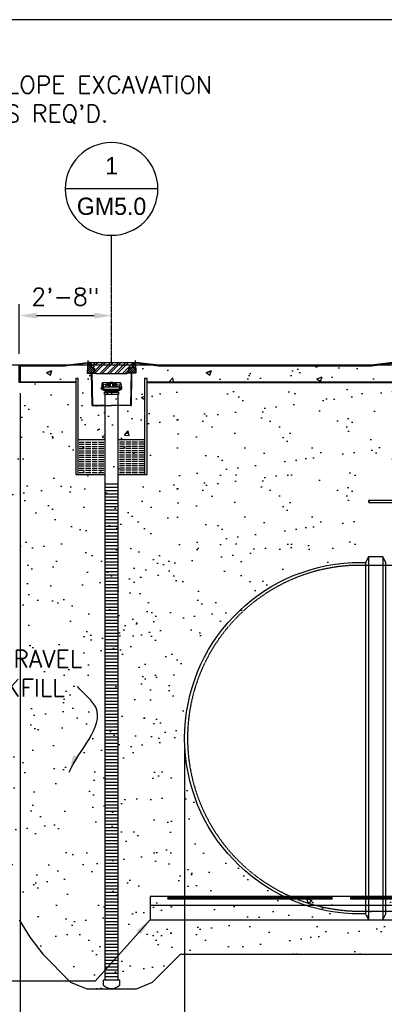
# Model space of a CAD drawing. Extents: x -285 to 5863, y 308 to 3178.
# Tile 229 of 256: x 1368 to 1495, y 762 to 1104. Entities that reach past the tile are written whole.
import ezdxf
from ezdxf.enums import TextEntityAlignment as Align

# ---------------------------------------------------------------- set-up
doc = ezdxf.new("R2010")
doc.units = 0
doc.header["$MEASUREMENT"] = 0
doc.header["$PDSIZE"] = 1
doc.linetypes.add('CENTER1', pattern=[0.6625, 0.5, -0.075, 0.0125, -0.075])
doc.linetypes.add('HIDDEN3', pattern=[0.1875, 0.125, -0.0625])
doc.layers.get('0').update_dxf_attribs({"color": 255, "linetype": 'CONTINUOUS'})
doc.layers.get('DEFPOINTS').update_dxf_attribs({"linetype": 'CONTINUOUS'})
for name, color, linetype in [('ADAPTOR-RING', 3, 'CONTINUOUS'), ('BENTONITE', 3, 'CONTINUOUS'), ('BENTONITE-HATCH', 2, 'CONTINUOUS'), ('CENTERLINE', 3, 'CENTER1'), ('CONCRETE-HATCH', 2, 'CONTINUOUS'), ('CONDUIT', 2, 'CONTINUOUS'), ('DIM', 3, 'CONTINUOUS'), ('MONITOR-WELL-COVER', 2, 'CONTINUOUS'), ('MONITOR-WELL-COVER-HATCH', 252, 'CONTINUOUS'), ('MONITOR-WELL-MANHOLE', 2, 'CONTINUOUS'), ('MONITOR-WELL-MANHOLE-HATCH', 7, 'CONTINUOUS'), ('PEAGRAVEL-HATCH', 3, 'CONTINUOUS'), ('PVC-4', 4, 'CONTINUOUS'), ('PVC-4-HATCH', 7, 'CONTINUOUS'), ('TAG', 3, 'CONTINUOUS'), ('TANK-ANCHOR', 4, 'CONTINUOUS'), ('TANK-HOLE', 5, 'CONTINUOUS'), ('TANK-SLAB', 6, 'CONTINUOUS'), ('TANK-UST', 5, 'CONTINUOUS'), ('TANK-UST-RIB', 7, 'CONTINUOUS'), ('TEXT', 3, 'CONTINUOUS'), ('WELL-CAP', 3, 'CONTINUOUS')]:
    doc.layers.add(name, color=color, linetype=linetype)
doc.layers.add('FREEZE-LINES', color=8, linetype='CONTINUOUS', plot=False)
doc.layers.add('FREEZE-OUTLINE-TITLES', color=60, linetype='CONTINUOUS', plot=False)
doc.styles.add('SIMPFRAC', font='simpfrac')
doc.styles.add('SIMPLEX', font='simplex')
doc.dimstyles.new('DIM64', dxfattribs={"dimscale": 64, "dimtxt": 0.09375, "dimasz": 0.09375, "dimexe": 0.0625, "dimexo": 0.0625, "dimgap": 0.046875, "dimtad": 1, "dimdec": 4, "dimzin": 3, "dimdsep": 46, "dimlunit": 4, "dimtxsty": 'SIMPLEX', "dimcen": 0, "dimclrd": 256, "dimclre": 256, "dimclrt": 256, "dimadec": 0, "dimazin": 0, "dimtfac": 1, "dimtdec": 4, "dimtmove": 0, "dimatfit": 3, "dimfxl": 1, "dimfrac": 2, "dimtolj": 1, "dimtzin": 0, "dimarcsym": 0})

# ---------------------------------------------------------------- blocks, each defined once
blk = doc.blocks.new('*D7')
at = {"layer": 'DEFPOINTS', "color": 0, "transparency": 16777216}
for p in [(1425.62, 854.52), (1970.37, 854.52), (1970.37, 719.02)]:
    blk.add_point(p, dxfattribs=at)
at = {"layer": 'DIM', "lineweight": -2, "transparency": 16777216}
for p, q in [((1425.62, 850.52), (1425.62, 715.02)), ((1970.37, 850.52), (1970.37, 715.02)), ((1431.62, 719.02), (1964.37, 719.02))]:
    blk.add_line(p, q, dxfattribs=at)
at = {"layer": 'DIM', "transparency": 16777216}
for points in [[(1431.62, 720.02), (1431.62, 718.02), (1425.62, 719.02)], [(1964.37, 720.02), (1964.37, 718.02), (1970.37, 719.02)]]:
    blk.add_solid(points, dxfattribs=at)
at = {"layer": 'DIM', "transparency": 16777216, "insert": (1698, 726.59), "char_height": 6, "attachment_point": 5, "style": 'SIMPLEX'}
blk.add_mtext('\\A1;45\'-4 3/4" (F.V. TANK LENGTH)', dxfattribs=at)
blk = doc.blocks.new('*D13')
at = {"layer": 'DEFPOINTS', "color": 0, "transparency": 16777216}
for p in [(1368.55, 978.3), (2031.77, 978.01), (1368.55, 700.52)]:
    blk.add_point(p, dxfattribs=at)
at = {"layer": 'DIM', "lineweight": -2, "transparency": 16777216}
for p, q in [((1368.55, 974.3), (1368.55, 696.52)), ((2031.77, 974.01), (2031.77, 696.52)), ((2025.77, 700.52), (1374.55, 700.52))]:
    blk.add_line(p, q, dxfattribs=at)
at = {"layer": 'DIM', "transparency": 16777216}
for points in [[(1374.55, 701.52), (1374.55, 699.52), (1368.55, 700.52)], [(2025.77, 701.52), (2025.77, 699.52), (2031.77, 700.52)]]:
    blk.add_solid(points, dxfattribs=at)
at = {"layer": 'DIM', "transparency": 16777216, "insert": (1700.16, 708.09), "char_height": 6, "attachment_point": 5, "style": 'SIMPLEX'}
blk.add_mtext('\\A1;55\'-3 1/4" (F.V. TANK SLAB)', dxfattribs=at)
blk = doc.blocks.new('*D14')
at = {"layer": 'DEFPOINTS', "color": 0, "transparency": 16777216}
for p in [(1368.55, 978.01), (1368.55, 719.02), (1425.62, 719.02)]:
    blk.add_point(p, dxfattribs=at)
at = {"layer": 'DIM', "lineweight": -2, "transparency": 16777216}
for p, q in [((1368.55, 974.01), (1368.55, 715.02)), ((1419.62, 719.02), (1374.55, 719.02))]:
    blk.add_line(p, q, dxfattribs=at)
at = {"layer": 'DIM', "transparency": 16777216}
for points in [[(1374.55, 720.02), (1374.55, 718.02), (1368.55, 719.02)], [(1419.62, 720.02), (1419.62, 718.02), (1425.62, 719.02)]]:
    blk.add_solid(points, dxfattribs=at)
at = {"layer": 'DIM', "transparency": 16777216, "insert": (1397.08, 726.59), "char_height": 6, "attachment_point": 5, "style": 'SIMPLEX'}
blk.add_mtext('\\A1;4\'-9 1/16"', dxfattribs=at)
blk = doc.blocks.new('*D16')
at = {"layer": 'DEFPOINTS', "color": 0, "transparency": 16777216}
for p in [(1400.27, 1001.26), (1400.27, 1001.26), (1368.27, 984.01)]:
    blk.add_point(p, dxfattribs=at)
at = {"layer": 'DIM', "lineweight": -2, "transparency": 16777216}
for p, q in [((1368.27, 988.01), (1368.27, 1005.26)), ((1374.27, 1001.26), (1394.27, 1001.26))]:
    blk.add_line(p, q, dxfattribs=at)
at = {"layer": 'DIM', "transparency": 16777216}
for points in [[(1374.27, 1002.26), (1374.27, 1000.26), (1368.27, 1001.26)], [(1394.27, 1002.26), (1394.27, 1000.26), (1400.27, 1001.26)]]:
    blk.add_solid(points, dxfattribs=at)
at = {"layer": 'DIM', "transparency": 16777216, "insert": (1384.27, 1007.83), "char_height": 6, "attachment_point": 5, "style": 'SIMPLEX'}
blk.add_mtext('\\A1;2\'-8"', dxfattribs=at)
blk = doc.blocks.new('KEY-DETAIL')
blk.add_line((-0.1911, 0), (0.1911, 0))
blk.add_circle((0, 0), 0.1911)
at = {"style": 'SIMPFRAC'}
for tag, p in [('DETAIL', (0, 0.1314)), ('SHEET', (0, -0.0358))]:
    blk.add_attdef(tag, text='', height=0.0781, dxfattribs=at).set_placement(p, align=Align.TOP_CENTER)

msp = doc.modelspace()

# ---------------------------------------------------------------- hatches: boundary and pattern name
at = {"layer": 'BENTONITE-HATCH', "linetype": 'Continuous'}
h = msp.add_hatch(dxfattribs=at)
h.set_pattern_fill('ACAD_ISO02W100,_I', color=256, scale=0.15, style=2)
h.set_pattern_definition([(0, (1400.266, 952.0772), (0, 0.75), [1.8, -0.45])])
h.paths.add_polyline_path([(1398.01597, 958.07721), (1388.67517, 958.07721), (1388.67517, 946.07721), (1398.01597, 946.07721)])
h = msp.add_hatch(dxfattribs=at)
h.set_pattern_fill('ACAD_ISO02W100,_I', color=256, scale=0.15, style=2)
h.set_pattern_definition([(180, (1400.266, 952.0772), (0, 0.75), [1.8, -0.45])])
h.paths.add_polyline_path([(1402.51597, 958.07721), (1411.85676, 958.07721), (1411.85676, 946.07721), (1402.51597, 946.07721)])
at = {"layer": 'CONCRETE-HATCH'}
h = msp.add_hatch(dxfattribs=at)
h.set_pattern_fill('AR-CONC', color=256, scale=2.67, style=0)
h.set_pattern_definition([(50, (1368.547, 958.077), (19.151, -1.6755), [2.0025, -22.0275]), (355, (1368.547, 958.077), (-3.705, 20.084), [1.602, -17.622]), (100.45, (1370.143, 957.938), (15.446, 18.408), [1.702, -18.7205]), (46.184, (1368.547, 963.417), (28.495, -4.42), [3.004, -33.041]), (96.64, (1370.922, 963.05), (24.955, 26.01), [2.553, -28.081]), (351.18, (1368.547, 963.417), (24.955, 26.01), [2.403, -26.433]), (21, (1371.217, 962.082), (15.9374, -10.75), [2.0025, -22.0275]), (326, (1371.217, 962.082), (6.497, 19.362), [1.602, -17.622]), (71.45, (1372.545, 961.186), (22.434, 8.612), [1.702, -18.7205]), (37.5, (1368.547, 958.077), (0.3247, 8.8883), [0, -17.4084, 0, -17.889, 0, -17.6887]), (7.5, (1368.547, 958.077), (7.024, 10.5308), [0, -10.1994, 0, -17.0079, 0, -6.7417]), (327.5, (1362.593, 958.077), (14.2531, -0.6022), [0, -6.675, 0, -20.826, 0, -27.6345]), (317.5, (1359.923, 958.077), (15.571, 2.6728), [0, -8.6775, 0, -13.8306, 0, -19.6245])])
h.paths.add_polyline_path([(1392.00113, 984.72941), (1384.03359, 983.73346), (1368.54722, 983.73346), (1368.54722, 978.29596), (1387.83142, 978.29596), (1387.83142, 979.40527), (1388.67517, 979.40527), (1388.67517, 958.07721), (1398.01597, 958.07721), (1398.01597, 970.07721), (1393.67222, 970.07721), (1393.51599, 970.07421), (1393.30172, 981.23519), (1391.818, 981.23519)])
h = msp.add_hatch(dxfattribs=at)
h.set_pattern_fill('AR-CONC', color=256, scale=2.67, style=0)
h.set_pattern_definition([(50, (1423.872, 958.077), (19.1508, -1.6755), [2.0025, -22.0275]), (355, (1423.872, 958.077), (-3.7047, 20.0835), [1.602, -17.622]), (100.451, (1425.468, 957.938), (15.446, 18.408), [1.702, -18.7205]), (46.184, (1423.872, 963.417), (28.495, -4.4194), [3.004, -33.041]), (96.636, (1426.246, 963.05), (24.9555, 26.009), [2.553, -28.081]), (351.184, (1423.872, 963.417), (24.955, 26.009), [2.403, -26.433]), (21, (1426.542, 962.082), (15.9374, -10.75), [2.0025, -22.0275]), (326, (1426.542, 962.082), (6.4965, 19.3615), [1.602, -17.622]), (71.451, (1427.87, 961.186), (22.434, 8.6116), [1.702, -18.7205]), (37.5, (1423.872, 958.077), (0.32467, 8.88827), [0, -17.4084, 0, -17.889, 0, -17.68875]), (7.5, (1423.872, 958.077), (7.024, 10.5308), [0, -10.1994, 0, -17.0079, 0, -6.74175]), (327.5, (1417.918, 958.077), (14.25306, -0.6022), [0, -6.675, 0, -20.826, 0, -27.6345]), (317.5, (1415.248, 958.077), (15.571, 2.6728), [0, -8.6775, 0, -13.8306, 0, -19.6245])])
h.paths.add_polyline_path([(1503.71394, 981.73519), (1502.23993, 981.73519), (1502.42305, 985.22941), (1490.45551, 983.73346), (1437.85419, 983.73346), (1408.5308, 984.72941), (1408.71393, 981.23519), (1407.29766, 981.23519), (1407.02381, 970.48406), (1407.01594, 970.07421), (1402.51597, 970.07721), (1402.51597, 958.07721), (1411.73767, 958.07721), (1411.73767, 979.40527), (1412.58142, 979.40527), (1412.58142, 978.29596), (1503.37326, 978.29596)])
at = {"layer": 'CONCRETE-HATCH', "linetype": 'Continuous'}
h = msp.add_hatch(dxfattribs=at)
h.set_pattern_fill('AR-CONC', color=256, scale=2.67, style=0)
h.set_pattern_definition([(130, (1869.837, 658.424), (-19.15085, -1.6755), [2.0025, -22.0275]), (185, (1869.837, 658.424), (3.7047, 20.0835), [1.602, -17.622]), (79.5486, (1868.241, 658.284), (-15.4462, 18.408), [1.7019, -18.7205]), (133.816, (1869.837, 663.764), (-28.4953, -4.4194), [3.0038, -33.0412]), (83.3644, (1867.462, 663.396), (-24.9555, 26.009), [2.5528, -28.0807]), (188.816, (1869.837, 663.764), (-24.9555, 26.009), [2.403, -26.433]), (159, (1867.167, 662.429), (-15.9374, -10.7499), [2.0025, -22.0275]), (214, (1867.167, 662.429), (-6.4965, 19.3615), [1.602, -17.622]), (108.5486, (1865.839, 661.533), (-22.43394, 8.6116), [1.7019, -18.7205]), (142.5, (1869.837, 658.424), (-0.32467, 8.88827), [0, -17.4084, 0, -17.889, 0, -17.68875]), (172.5, (1869.837, 658.424), (-7.02396, 10.5308), [0, -10.1994, 0, -17.0079, 0, -6.74175]), (212.5, (1875.791, 658.424), (-14.25306, -0.60222), [0, -6.675, 0, -20.826, 0, -27.6345]), (222.5, (1878.461, 658.424), (-15.57107, 2.6728), [0, -8.6775, 0, -13.8306, 0, -19.6245])])
h.paths.add_polyline_path([(1433.99681, 791.52328), (1697.99681, 791.52328), (1697.99681, 799.52328), (1433.99681, 799.52328)])
at = {"layer": 'MONITOR-WELL-COVER-HATCH'}
h = msp.add_hatch(dxfattribs=at)
h.set_pattern_fill('ANSI32', color=256, scale=5, style=0)
h.set_pattern_definition([(45, (-574.1122, 0), (-1.3258252, 1.3258252), []), (45, (-573.2283, 0), (-1.3258252, 1.3258252), [])])
edge = h.paths.add_edge_path()
edge.add_line((1395.06176, 981.08755), (1405.47018, 981.08755))
edge.add_arc((1405.47018, 981.6781), 0.59055, 270, 357.0001562)
edge.add_line((1406.05992, 981.64719), (1406.11909, 982.77639))
edge.add_arc((1406.35499, 982.76403), 0.23622, 465, 537.0001562, ccw=False)
edge.add_line((1406.29385, 982.9922), (1407.24647, 983.24746))
edge.add_arc((1407.14457, 983.62774), 0.3937, 285, 353.6889707)
edge.add_line((1407.53589, 983.58446), (1407.59065, 984.07967))
edge.add_line((1407.59065, 984.07967), (1407.27569, 984.07967))
edge.add_line((1407.27569, 984.07967), (1407.27569, 984.55211))
edge.add_line((1407.27569, 984.55211), (1407.68908, 984.55211))
edge.add_line((1407.68908, 984.55211), (1407.68908, 984.92613))
edge.add_line((1407.68908, 984.92613), (1407.63794, 985.01471))
edge.add_line((1407.63794, 985.01471), (1392.894, 985.01471))
edge.add_line((1392.894, 985.01471), (1392.84285, 984.92613))
edge.add_line((1392.84285, 984.92613), (1392.84285, 984.55211))
edge.add_line((1392.84285, 984.55211), (1393.25624, 984.55211))
edge.add_line((1393.25624, 984.55211), (1393.25624, 984.07967))
edge.add_line((1393.25624, 984.07967), (1392.94128, 984.07967))
edge.add_line((1392.94128, 984.07967), (1392.99605, 983.58446))
edge.add_arc((1393.38736, 983.62774), 0.3937, 186.3110293, 255)
edge.add_line((1393.28546, 983.24746), (1394.23808, 982.9922))
edge.add_arc((1394.17694, 982.76403), 0.23622, 362.9998438, 435, ccw=False)
edge.add_line((1394.41284, 982.77639), (1394.47201, 981.64719))
edge.add_arc((1395.06176, 981.6781), 0.59055, 182.9998438, 270)
at = {"layer": 'MONITOR-WELL-MANHOLE-HATCH'}
h = msp.add_hatch(dxfattribs=at)
h.set_pattern_fill('LINE', color=256, scale=4, angle=45, style=0)
h.set_pattern_definition([(45, (1429.94816, 1025.5573), (-0.3535534, 0.3535534), [])])
h.paths.add_polyline_path([(1394.28339, 982.69157, 0.324919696), (1393.99213, 983.05126), (1393.126, 983.28333, -0.315298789), (1392.95182, 983.49092), (1392.88222, 984.28637), (1392.80348, 984.42275), (1392.80348, 984.6407), (1392.74901, 984.94965, 0.363970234), (1392.67146, 985.01471), (1392.01608, 985.01471), (1391.818, 981.23519), (1393.23427, 981.23519), (1393.27592, 981.47141), (1393.51214, 981.47141), (1393.5538, 981.23519), (1394.35972, 981.23519)])
h = msp.add_hatch(dxfattribs=at)
h.set_pattern_fill('LINE', color=256, scale=4, angle=135, style=0)
h.set_pattern_definition([(135, (-574.1122, 0), (-0.35355339, -0.35355339), [])])
h.paths.add_polyline_path([(1408.51585, 985.01471), (1407.86047, 985.01471, 0.363970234), (1407.78293, 984.94965), (1407.72845, 984.6407), (1407.72845, 984.42275), (1407.64971, 984.28637), (1407.58012, 983.49092, -0.315298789), (1407.40593, 983.28333), (1406.53981, 983.05126, 0.324919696), (1406.24854, 982.69157), (1406.17222, 981.23519), (1406.97813, 981.23519), (1407.01979, 981.47141), (1407.21652, 981.47141), (1407.25601, 981.47141), (1407.29766, 981.23519), (1408.71393, 981.23519)])
at = {"layer": 'PEAGRAVEL-HATCH'}
h = msp.add_hatch(dxfattribs=at)
h.set_pattern_fill('AR-SAND', color=256, scale=7.5, style=0)
h.set_pattern_definition([(37.5, (1276.946, 791.531), (-0.47245, 14.4512), [0, -11.4, 0, -12.75, 0, -12.1875]), (7.5, (1276.946, 791.531), (13.2733, 21.1661), [0, -6.15, 0, -10.275, 0, -3.9375]), (327.5, (1267.721, 791.531), (23.35606, 0.04244), [0, -3.75, 0, -13.5, 0, -17.625]), (317.5, (1267.721, 791.531), (22.546, 6.5826), [0, -1.875, 0, -8.85, 0, -10.125])])
h.paths.add_polyline_path([(1389.62181, 978.01471), (1251.88834, 982.01454), (1304.68966, 924.30832), (1308.11082, 916.16158), (1313.11299, 903.54728), (1314.4348, 899.34252), (1319.48956, 887.80718), (1324.15403, 878.31868), (1325.47584, 875.6907), (1325.93699, 874.77387), (1326.79766, 873.06272), (1326.2793, 874.37671), (1327.31602, 871.74874), (1327.57519, 870.96034), (1330.27538, 863.70323), (1331.21977, 860.79094), (1331.88079, 859.40725), (1333.76957, 853.58268), (1334.34064, 853.03071), (1336.57069, 847.6096), (1337.83161, 845.18684), (1343.23829, 834.31725), (1345.71775, 829.92632), (1350.20171, 822.35836), (1352.36123, 816.74091), (1353.38959, 814.80567), (1354.65673, 812.58279), (1358.85001, 805.2267), (1366.84207, 791.33949), (1384.65873, 769.39189)])
h.paths.add_polyline_path([(1357.81292, 867.55102), (1416.81292, 867.55102), (1416.81292, 886.55102), (1357.81292, 886.55102)])
h = msp.add_hatch(dxfattribs=at)
h.set_pattern_fill('AR-SAND', color=256, scale=7.5, style=0)
h.set_pattern_definition([(37.5, (1357.813, 767.535), (-0.47245, 14.4512), [0, -11.4, 0, -12.75, 0, -12.1875]), (7.5, (1357.813, 767.535), (13.2733, 21.1661), [0, -6.15, 0, -10.275, 0, -3.9375]), (327.5, (1348.588, 767.535), (23.35606, 0.04244), [0, -3.75, 0, -13.5, 0, -17.625]), (317.5, (1348.588, 767.535), (22.546, 6.5826), [0, -1.875, 0, -8.85, 0, -10.125])])
edge = h.paths.add_edge_path()
edge.add_line((1419.37181, 946.07721), (1409.18727, 946.07721))
edge.add_line((1409.18727, 946.07721), (1409.18727, 978.01471))
edge.add_line((1409.18727, 978.01471), (1389.62181, 978.01471))
edge.add_line((1389.62181, 978.01471), (1386.04651, 769.87097))
edge.add_line((1386.04651, 769.87097), (1391.64471, 767.53519))
edge.add_line((1391.64471, 767.53519), (1397.74551, 767.53519))
edge.add_line((1397.74551, 767.53519), (1408.89917, 767.53519))
edge.add_line((1408.89917, 767.53519), (1414.49736, 769.87097))
edge.add_line((1414.49736, 769.87097), (1415.07725, 770.45086))
edge.add_arc((1415.48536, 771.04194), 0.71828, 34.6227811, 235.377182, ccw=False)
edge.add_line((1416.07644, 771.45005), (1419.3258, 774.6994))
edge.add_line((1419.3258, 774.6994), (1424.15423, 779.52783))
edge.add_line((1424.15423, 779.52783), (1419.37181, 946.07721))
h.paths.add_polyline_path([(1357.81292, 867.55102), (1416.81292, 867.55102), (1416.81292, 886.55102), (1357.81292, 886.55102)])
h = msp.add_hatch(dxfattribs=at)
h.set_pattern_fill('AR-SAND', color=256, scale=7.5, style=0)
h.set_pattern_definition([(37.5, (1423.872, 945.771), (-0.4725, 14.4512), [0, -11.4, 0, -12.75, 0, -12.1875]), (7.5, (1423.872, 945.77), (13.2733, 21.166), [0, -6.15, 0, -10.275, 0, -3.9375]), (327.5, (1414.647, 945.771), (23.356, 0.0424), [0, -3.75, 0, -13.5, 0, -17.625]), (317.5, (1414.647, 945.77), (22.546, 6.5826), [0, -1.875, 0, -8.85, 0, -10.125])])
edge = h.paths.add_edge_path()
edge.add_line((1508.62858, 969.98346), (1502.73832, 969.98346))
edge.add_line((1502.73832, 969.98346), (1502.54984, 969.98346))
edge.add_line((1502.54984, 969.98346), (1503.3454, 978.01471))
edge.add_line((1503.3454, 978.01471), (1412.58142, 978.01471))
edge.add_line((1412.58142, 978.01471), (1412.58142, 946.07721))
edge.add_line((1412.58142, 946.07721), (1402.51597, 946.07721))
edge.add_line((1402.51597, 946.07721), (1423.87181, 945.77096))
edge.add_line((1423.87181, 945.77096), (1503.17183, 945.77096))
edge.add_line((1503.17183, 945.77096), (1503.17183, 957.71641))
edge.add_arc((1504.87183, 957.71641), 1.7, 105.5631391, 180, ccw=False)
edge.add_arc((1562.54254, 832.27575), 139.74129, 112.6955788, 114.5798006, ccw=False)
edge.add_line((1508.62548, 961.19658), (1508.62858, 969.98346))
h = msp.add_hatch(dxfattribs=at)
h.set_pattern_fill('AR-SAND', color=256, scale=7.5, style=0)
h.set_pattern_definition([(37.5, (1423.872, 921.773), (-0.4725, 14.4512), [0, -11.4, 0, -12.75, 0, -12.1875]), (7.5, (1423.872, 921.773), (13.2733, 21.166), [0, -6.15, 0, -10.275, 0, -3.9375]), (327.5, (1414.647, 921.773), (23.356, 0.0424), [0, -3.75, 0, -13.5, 0, -17.625]), (317.5, (1414.647, 921.773), (22.546, 6.5826), [0, -1.875, 0, -8.85, 0, -10.125])])
h.paths.add_polyline_path([(1486.78523, 945.77096), (1412.58142, 946.07721), (1423.87181, 921.77328), (1486.78523, 921.77328)])
h = msp.add_hatch(dxfattribs=at)
h.set_pattern_fill('AR-SAND', color=256, scale=7.5, style=0)
h.set_pattern_definition([(37.5, (1402.516, 854.523), (-0.4725, 14.4512), [0, -11.4, 0, -12.75, 0, -12.1875]), (7.5, (1402.516, 854.523), (13.2733, 21.166), [0, -6.15, 0, -10.275, 0, -3.9375]), (327.5, (1393.291, 854.523), (23.356, 0.0424), [0, -3.75, 0, -13.5, 0, -17.625]), (317.5, (1393.29, 854.523), (22.546, 6.5826), [0, -1.875, 0, -8.85, 0, -10.125])])
edge = h.paths.add_edge_path()
edge.add_line((1464.16256, 911.28348), (1467.94508, 912.64232))
edge.add_line((1467.94508, 912.64232), (1469.33516, 913.0724))
edge.add_line((1469.33516, 913.0724), (1473.73704, 914.20073))
edge.add_line((1473.73704, 914.20073), (1474.01597, 915.52328))
edge.add_line((1474.01597, 915.52328), (1481.81597, 915.52328))
edge.add_line((1481.81597, 915.52328), (1481.81597, 919.80969))
edge.add_line((1481.81597, 919.80969), (1481.68251, 919.80969))
edge.add_arc((1481.68251, 920.05969), 0.25, 180, 270, ccw=False)
edge.add_line((1481.43251, 920.05969), (1481.43251, 920.45804))
edge.add_line((1481.43251, 920.45804), (1480.69598, 921.77328))
edge.add_line((1480.69598, 921.77328), (1402.51597, 921.77328))
edge.add_line((1402.51597, 921.77328), (1402.51597, 854.52328))
edge.add_line((1402.51597, 854.52328), (1425.62181, 854.52328))
edge.add_arc((1491.59293, 851.19311), 66.05511, 114.5359966, 177.1102092, ccw=False)
h = msp.add_hatch(dxfattribs=at)
h.set_pattern_fill('AR-SAND', color=256, scale=7.5, style=0)
h.set_pattern_definition([(37.5, (1421.622, 767.535), (-0.4725, 14.4512), [0, -11.4, 0, -12.75, 0, -12.1875]), (7.5, (1421.622, 767.535), (13.2733, 21.166), [0, -6.15, 0, -10.275, 0, -3.9375]), (327.5, (1412.397, 767.535), (23.356, 0.0424), [0, -3.75, 0, -13.5, 0, -17.625]), (317.5, (1412.397, 767.535), (22.546, 6.5826), [0, -1.875, 0, -8.85, 0, -10.125])])
edge = h.paths.add_edge_path()
edge.add_arc((1486.68848, 854.52328), 61.06667, 180, 227.5987192, ccw=False)
edge.add_line((1425.62181, 854.52328), (1423.87181, 854.52328))
edge.add_line((1423.87181, 854.52328), (1408.89917, 767.53519))
edge.add_line((1408.89917, 767.53519), (1424.15423, 779.52783))
edge.add_line((1424.15423, 779.52783), (1419.3258, 774.6994))
edge.add_arc((1417.74879, 777.38371), 3.11327, 300.4339243, 389.0366119)
edge.add_line((1420.47075, 778.89479), (1427.8377, 780.16087))
edge.add_line((1427.8377, 780.16087), (1435.85321, 779.52783))
edge.add_line((1435.85321, 779.52783), (1445.51007, 779.52783))
edge.add_line((1445.51007, 779.52783), (1445.51007, 791.52328))
edge.add_line((1445.51007, 791.52328), (1433.99681, 791.52328))
edge.add_line((1433.99681, 791.52328), (1433.99681, 799.52328))
edge.add_line((1433.99681, 799.52328), (1445.51007, 799.52328))
edge.add_line((1445.51007, 799.52328), (1445.51007, 809.42919))
h = msp.add_hatch(dxfattribs=at)
h.set_pattern_fill('AR-SAND', color=256, scale=7.5, style=0)
h.set_pattern_definition([(37.5, (1425.622, 779.528), (-0.47245, 14.4512), [0, -11.4, 0, -12.75, 0, -12.1875]), (7.5, (1425.622, 779.528), (13.2733, 21.1661), [0, -6.15, 0, -10.275, 0, -3.9375]), (327.5, (1416.397, 779.528), (23.35606, 0.04244), [0, -3.75, 0, -13.5, 0, -17.625]), (317.5, (1416.397, 779.528), (22.546, 6.5826), [0, -1.875, 0, -8.85, 0, -10.125])])
h.paths.add_polyline_path([(1557.87181, 791.52328), (1555.37181, 791.52328), (1491.87181, 791.52328), (1491.87181, 779.52784), (1557.87181, 779.52787)])
h.paths.add_polyline_path([(1574.37186, 791.52328), (1571.87181, 791.52328), (1557.87181, 791.52328), (1557.87181, 779.52787), (1574.37186, 779.52787)])
h.paths.add_polyline_path([(1594.37177, 791.52328), (1591.87181, 791.52328), (1574.37186, 791.52328), (1574.37186, 779.52787), (1594.37177, 779.52788)])
h.paths.add_polyline_path([(1643.87181, 791.52328), (1641.37181, 791.52328), (1594.37177, 791.52328), (1594.37177, 779.52788), (1643.87181, 779.5279)])
edge = h.paths.add_edge_path()
edge.add_line((1445.51007, 809.42919), (1445.51007, 799.52328))
edge.add_line((1445.51007, 799.52328), (1460.15289, 799.52328))
edge.add_arc((1486.68848, 854.52328), 61.06667, 227.5987192, 244.2443006, ccw=False)
h.paths.add_polyline_path([(1445.51007, 791.52328), (1445.51007, 779.52783), (1491.87181, 779.52784), (1491.87181, 791.52328)])
at = {"layer": 'TANK-SLAB'}
msp.add_hatch(color=256, dxfattribs=at).paths.add_polyline_path([(1392.00113, 984.72941), (1392.01608, 985.01471), (1384.01608, 984.01471), (1368.26597, 984.01471), (1368.26597, 978.01471), (1387.83142, 978.01471), (1387.83142, 978.29596), (1368.54722, 978.29596), (1368.54722, 983.73346), (1384.03359, 983.73346)])

# ---------------------------------------------------------------- linework, layer by layer
at = {"layer": 'ADAPTOR-RING', "color": 7}
for p, q in [((1402.69225, 974.66356), (1397.83968, 974.66356)), ((1398.01513, 974.83703), (1402.5168, 974.83703)), ((1398.14016, 975.40642), (1402.39177, 975.40642)), ((1398.14016, 975.05356), (1402.39177, 975.05356))]:
    msp.add_line(p, q, dxfattribs=at)
at = {"layer": 'ADAPTOR-RING', "linetype": 'Continuous'}
msp.add_line((1397.83968, 974.66356), (1402.69225, 974.66356), dxfattribs=at)
at = {"layer": 'ADAPTOR-RING'}
msp.add_lwpolyline([(1397.96893, 975.65005), (1402.56353, 975.65005), (1402.51623, 975.62262), (1402.56353, 975.65005), (1402.51636, 975.62269, 0.26744243), (1402.39177, 975.40642), (1402.39177, 975.05356, 0.267926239), (1402.51675, 974.83706), (1402.62976, 974.77181, -0.267926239), (1402.69225, 974.66356), (1402.69225, 973.84563), (1397.83968, 973.84563), (1397.83968, 974.66356, -0.267926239), (1397.90217, 974.77181), (1398.01518, 974.83706, 0.267926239), (1398.14016, 975.05356), (1398.14016, 975.40642, 0.26744243), (1398.01557, 975.62269), (1397.9684, 975.65005), (1398.0157, 975.62262), (1397.9684, 975.65005)], format="xyb", dxfattribs=at)
at = {"layer": 'ADAPTOR-RING', "linetype": 'Continuous'}
msp.add_lwpolyline([(1400.37489, 974.25469), (1400.32043, 974.34902), (1400.2115, 974.34902), (1400.15704, 974.25469), (1400.2115, 974.16036), (1400.32043, 974.16036)], close=True, dxfattribs=at)
at = {"layer": 'BENTONITE', "linetype": 'Continuous'}
for p, q in [((1398.01597, 958.07721), (1388.67517, 958.07721)), ((1411.73767, 958.07721), (1402.51597, 958.07721))]:
    msp.add_line(p, q, dxfattribs=at)
for points in [[(1388.67517, 946.07721), (1388.67517, 979.40527), (1387.83142, 979.40527), (1387.83142, 946.07721), (1398.01597, 946.07721)], [(1402.51597, 946.07721), (1412.58142, 946.07721), (1412.58142, 979.40527), (1411.73767, 979.40527), (1411.73767, 946.07721)]]:
    msp.add_lwpolyline(points, dxfattribs=at)
at = {"layer": 'CENTERLINE', "linetype": 'CENTER1', "ltscale": 0.5}
msp.add_lwpolyline([(1400.26597, 985.01471), (1400.26597, 1029.15474)], dxfattribs=at)
at = {"layer": 'CONDUIT'}
for p, q in [((1489.53546, 937.1471), (1500.92619, 937.1471)), ((1489.53546, 936.3971), (1500.92619, 936.3971))]:
    msp.add_line(p, q, dxfattribs=at)
at = {"layer": 'CONDUIT', "extrusion": (0, 0, -1)}
msp.add_ellipse((1489.53546, 936.9596), major_axis=(0, 0.1875), ratio=0.479200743, start_param=3.141592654, end_param=6.283185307, dxfattribs=at)
at = {"layer": 'CONDUIT'}
msp.add_ellipse((1489.53546, 936.5846), major_axis=(0, -0.1875), ratio=0.479200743, dxfattribs=at)
at = {"layer": 'DEFPOINTS'}
for points in [[(1392.05254, 985.71037), (1391.818, 981.23519), (1393.30172, 981.23519), (1393.51599, 970.07421), (1393.67222, 970.07721), (1400.26597, 970.07721)], [(1392.05254, 985.71037), (1391.818, 981.23519), (1393.30172, 981.23519), (1393.51599, 970.07421), (1393.67222, 970.07721), (1400.26597, 970.07721)], [(1408.47939, 985.71037), (1408.71393, 981.23519), (1407.23021, 981.23519), (1407.01594, 970.07421), (1406.85972, 970.07721), (1400.26597, 970.07721)], [(1408.47939, 985.71037), (1408.71393, 981.23519), (1407.23021, 981.23519), (1407.01594, 970.07421), (1406.85972, 970.07721), (1400.26597, 970.07721)]]:
    msp.add_lwpolyline(points, dxfattribs=at)
at = {"layer": 'FREEZE-LINES', "linetype": 'Continuous'}
for p, q in [((1465.54655, 984.01471), (1176, 984.01471)), ((1931.90631, 984.01471), (1465.74807, 984.01471))]:
    msp.add_line(p, q, dxfattribs=at)
at = {"layer": 'FREEZE-OUTLINE-TITLES', "linetype": 'Continuous'}
msp.add_lwpolyline([(2220, 1104.01471), (1176, 1104.01471), (1176, 564.00736), (2220, 564.00736)], close=True, dxfattribs=at)
at = {"layer": 'MONITOR-WELL-COVER', "linetype": 'Continuous'}
msp.add_lwpolyline([(1405.47018, 981.08755), (1395.06176, 981.08755, -0.398960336), (1394.47201, 981.64719), (1394.41284, 982.77639, 0.32492045), (1394.23808, 982.9922), (1393.28546, 983.24746, -0.309020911), (1392.99605, 983.58446), (1392.94128, 984.07967), (1393.25624, 984.07967), (1393.25624, 984.55211), (1392.84285, 984.55211), (1392.84285, 984.92613), (1392.894, 985.01471), (1407.63794, 985.01471), (1407.68908, 984.92613), (1407.68908, 984.55211), (1407.27569, 984.55211), (1407.27569, 984.07967), (1407.59065, 984.07967), (1407.53589, 983.58446, -0.309020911), (1407.24647, 983.24746), (1406.29385, 982.9922, 0.32492045), (1406.11909, 982.77639), (1406.05992, 981.64719, -0.398960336)], format="xyb", close=True, dxfattribs=at)
at = {"layer": 'MONITOR-WELL-MANHOLE', "color": 7}
for p, q in [((1392.67146, 985.01471), (1407.86047, 985.01471)), ((1394.35972, 981.23519), (1394.67114, 981.23519)), ((1406.17222, 981.23519), (1405.86079, 981.23519))]:
    msp.add_line(p, q, dxfattribs=at)
at = {"layer": 'MONITOR-WELL-MANHOLE', "color": 7, "linetype": 'Continuous'}
for p, q in [((1398.01597, 970.07721), (1393.67222, 970.07721)), ((1406.85972, 970.07721), (1402.51597, 970.07721))]:
    msp.add_line(p, q, dxfattribs=at)
at = {"layer": 'MONITOR-WELL-MANHOLE', "linetype": 'Continuous'}
for points in [[(1393.51214, 981.47141), (1393.5538, 981.23519), (1394.35972, 981.23519), (1394.28339, 982.69157, 0.324919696), (1393.99213, 983.05126), (1393.126, 983.28333, -0.315298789), (1392.95182, 983.49092), (1392.88222, 984.28637), (1392.80348, 984.42275), (1392.80348, 984.6407), (1392.74901, 984.94965, 0.363970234), (1392.67146, 985.01471), (1392.01608, 985.01471), (1391.818, 981.23519), (1393.23427, 981.23519), (1393.27592, 981.47141)], [(1407.01979, 981.47141), (1406.97813, 981.23519), (1406.17222, 981.23519), (1406.24854, 982.69157, -0.324919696), (1406.53981, 983.05126), (1407.40593, 983.28333, 0.315298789), (1407.58012, 983.49092), (1407.64971, 984.28637), (1407.72845, 984.42275), (1407.72845, 984.6407), (1407.78293, 984.94965, -0.363970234), (1407.86047, 985.01471), (1408.51585, 985.01471), (1408.71393, 981.23519), (1407.29766, 981.23519), (1407.25601, 981.47141)]]:
    msp.add_lwpolyline(points, format="xyb", close=True, dxfattribs=at)
for points in [[(1393.45347, 981.47141), (1393.67222, 970.07721), (1393.51599, 970.07421), (1393.29724, 981.46841)], [(1407.07847, 981.47141), (1406.85972, 970.07721), (1407.01594, 970.07421), (1407.23469, 981.46841)]]:
    msp.add_lwpolyline(points, close=True, dxfattribs=at)
at = {"layer": 'PVC-4'}
for p, q in [((1398.01597, 770.68593), (1398.01597, 973.84563)), ((1402.51597, 770.68593), (1402.51597, 973.84563))]:
    msp.add_line(p, q, dxfattribs=at)
msp.add_lwpolyline([(1403.07847, 768.71718, -0.420204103), (1397.45347, 768.71718), (1397.45347, 770.68593), (1403.07847, 770.68593)], format="xyb", close=True, dxfattribs=at)
at = {"layer": 'PVC-4-HATCH', "linetype": 'Continuous'}
for points in [[(1398.01597, 942.81093), (1402.51597, 942.81093)], [(1398.01597, 941.68593), (1402.51597, 941.68593)], [(1398.01597, 940.56093), (1402.51597, 940.56093)], [(1398.01597, 939.43593), (1402.51597, 939.43593)], [(1398.01597, 938.31093), (1402.51597, 938.31093)], [(1398.01597, 937.18593), (1402.51597, 937.18593)], [(1398.01597, 936.06093), (1402.51597, 936.06093)], [(1398.01597, 934.93593), (1402.51597, 934.93593)], [(1398.01597, 933.81093), (1402.51597, 933.81093)], [(1398.01597, 932.68593), (1402.51597, 932.68593)], [(1398.01597, 931.56093), (1402.51597, 931.56093)], [(1398.01597, 930.43593), (1402.51597, 930.43593)], [(1398.01597, 929.31093), (1402.51597, 929.31093)], [(1398.01597, 928.18593), (1402.51597, 928.18593)], [(1398.01597, 927.06093), (1402.51597, 927.06093)], [(1398.01597, 925.93593), (1402.51597, 925.93593)], [(1398.01597, 924.81093), (1402.51597, 924.81093)], [(1398.01597, 923.68593), (1402.51597, 923.68593)], [(1398.01597, 922.56093), (1402.51597, 922.56093)], [(1398.01597, 921.43593), (1402.51597, 921.43593)], [(1398.01597, 920.31093), (1402.51597, 920.31093)], [(1398.01597, 919.18593), (1402.51597, 919.18593)], [(1398.01597, 918.06093), (1402.51597, 918.06093)], [(1398.01597, 916.93593), (1402.51597, 916.93593)], [(1398.01597, 915.81093), (1402.51597, 915.81093)], [(1398.01597, 914.68593), (1402.51597, 914.68593)], [(1398.01597, 913.56093), (1402.51597, 913.56093)], [(1398.01597, 912.43593), (1402.51597, 912.43593)], [(1398.01597, 911.31093), (1402.51597, 911.31093)], [(1398.01597, 910.18593), (1402.51597, 910.18593)], [(1398.01597, 909.06093), (1402.51597, 909.06093)], [(1398.01597, 907.93593), (1402.51597, 907.93593)], [(1398.01597, 906.81093), (1402.51597, 906.81093)], [(1398.01597, 905.68593), (1402.51597, 905.68593)], [(1398.01597, 904.56093), (1402.51597, 904.56093)], [(1398.01597, 903.43593), (1402.51597, 903.43593)], [(1398.01597, 902.31093), (1402.51597, 902.31093)], [(1398.01597, 901.18593), (1402.51597, 901.18593)], [(1398.01597, 900.06093), (1402.51597, 900.06093)], [(1398.01597, 898.93593), (1402.51597, 898.93593)], [(1398.01597, 897.81093), (1402.51597, 897.81093)], [(1398.01597, 896.68593), (1402.51597, 896.68593)], [(1398.01597, 895.56093), (1402.51597, 895.56093)], [(1398.01597, 894.43593), (1402.51597, 894.43593)], [(1398.01597, 893.31093), (1402.51597, 893.31093)], [(1398.01597, 892.18593), (1402.51597, 892.18593)], [(1398.01597, 891.06093), (1402.51597, 891.06093)], [(1398.01597, 889.93593), (1402.51597, 889.93593)], [(1398.01597, 888.81093), (1402.51597, 888.81093)], [(1398.01597, 887.68593), (1402.51597, 887.68593)], [(1398.01597, 886.56093), (1402.51597, 886.56093)], [(1398.01597, 885.43593), (1402.51597, 885.43593)], [(1398.01597, 884.31093), (1402.51597, 884.31093)], [(1398.01597, 883.18593), (1402.51597, 883.18593)], [(1398.01597, 882.06093), (1402.51597, 882.06093)], [(1398.01597, 880.93593), (1402.51597, 880.93593)], [(1398.01597, 879.81093), (1402.51597, 879.81093)], [(1398.01597, 878.68593), (1402.51597, 878.68593)], [(1398.01597, 877.56093), (1402.51597, 877.56093)], [(1398.01597, 876.43593), (1402.51597, 876.43593)], [(1398.01597, 875.31093), (1402.51597, 875.31093)], [(1398.01597, 874.18593), (1402.51597, 874.18593)], [(1398.01597, 873.06093), (1402.51597, 873.06093)], [(1398.01597, 871.93593), (1402.51597, 871.93593)], [(1398.01597, 870.81093), (1402.51597, 870.81093)], [(1398.01597, 869.68593), (1402.51597, 869.68593)], [(1398.01597, 868.56093), (1402.51597, 868.56093)], [(1398.01597, 867.43593), (1402.51597, 867.43593)], [(1398.01597, 866.31093), (1402.51597, 866.31093)], [(1398.01597, 865.18593), (1402.51597, 865.18593)], [(1398.01597, 864.06093), (1402.51597, 864.06093)], [(1398.01597, 862.93593), (1402.51597, 862.93593)], [(1398.01597, 861.81093), (1402.51597, 861.81093)], [(1398.01597, 860.68593), (1402.51597, 860.68593)], [(1398.01597, 859.56093), (1402.51597, 859.56093)], [(1398.01597, 858.43593), (1402.51597, 858.43593)], [(1398.01597, 857.31093), (1402.51597, 857.31093)], [(1398.01597, 856.18593), (1402.51597, 856.18593)], [(1398.01597, 855.06093), (1402.51597, 855.06093)], [(1398.01597, 853.93593), (1402.51597, 853.93593)], [(1398.01597, 852.81093), (1402.51597, 852.81093)], [(1398.01597, 851.68593), (1402.51597, 851.68593)], [(1398.01597, 850.56093), (1402.51597, 850.56093)], [(1398.01597, 849.43593), (1402.51597, 849.43593)], [(1398.01597, 848.31093), (1402.51597, 848.31093)], [(1398.01597, 847.18593), (1402.51597, 847.18593)], [(1398.01597, 846.06093), (1402.51597, 846.06093)], [(1398.01597, 844.93593), (1402.51597, 844.93593)], [(1398.01597, 843.81093), (1402.51597, 843.81093)], [(1398.01597, 842.68593), (1402.51597, 842.68593)], [(1398.01597, 841.56093), (1402.51597, 841.56093)], [(1398.01597, 840.43593), (1402.51597, 840.43593)], [(1398.01597, 839.31093), (1402.51597, 839.31093)], [(1398.01597, 838.18593), (1402.51597, 838.18593)], [(1398.01597, 837.06093), (1402.51597, 837.06093)], [(1398.01597, 835.93593), (1402.51597, 835.93593)], [(1398.01597, 834.81093), (1402.51597, 834.81093)], [(1398.01597, 833.68593), (1402.51597, 833.68593)], [(1398.01597, 832.56093), (1402.51597, 832.56093)], [(1398.01597, 831.43593), (1402.51597, 831.43593)], [(1398.01597, 830.31093), (1402.51597, 830.31093)], [(1398.01597, 829.18593), (1402.51597, 829.18593)], [(1398.01597, 828.06093), (1402.51597, 828.06093)], [(1398.01597, 826.93593), (1402.51597, 826.93593)], [(1398.01597, 825.81093), (1402.51597, 825.81093)], [(1398.01597, 824.68593), (1402.51597, 824.68593)], [(1398.01597, 823.56093), (1402.51597, 823.56093)], [(1398.01597, 822.43593), (1402.51597, 822.43593)], [(1398.01597, 821.31093), (1402.51597, 821.31093)], [(1398.01597, 820.18593), (1402.51597, 820.18593)], [(1398.01597, 819.06093), (1402.51597, 819.06093)], [(1398.01597, 817.93593), (1402.51597, 817.93593)], [(1398.01597, 816.81093), (1402.51597, 816.81093)], [(1398.01597, 815.68593), (1402.51597, 815.68593)], [(1398.01597, 814.56093), (1402.51597, 814.56093)], [(1398.01597, 813.43593), (1402.51597, 813.43593)], [(1398.01597, 812.31093), (1402.51597, 812.31093)], [(1398.01597, 811.18593), (1402.51597, 811.18593)], [(1398.01597, 810.06093), (1402.51597, 810.06093)], [(1398.01597, 808.93593), (1402.51597, 808.93593)], [(1398.01597, 807.81093), (1402.51597, 807.81093)], [(1398.01597, 806.68593), (1402.51597, 806.68593)], [(1398.01597, 805.56093), (1402.51597, 805.56093)], [(1398.01597, 804.43593), (1402.51597, 804.43593)], [(1398.01597, 803.31093), (1402.51597, 803.31093)], [(1398.01597, 802.18593), (1402.51597, 802.18593)], [(1398.01597, 801.06093), (1402.51597, 801.06093)], [(1398.01597, 799.93593), (1402.51597, 799.93593)], [(1398.01597, 798.81093), (1402.51597, 798.81093)], [(1398.01597, 797.68593), (1402.51597, 797.68593)], [(1398.01597, 796.56093), (1402.51597, 796.56093)], [(1398.01597, 795.43593), (1402.51597, 795.43593)], [(1398.01597, 794.31093), (1402.51597, 794.31093)], [(1398.01597, 793.18593), (1402.51597, 793.18593)], [(1398.01597, 792.06093), (1402.51597, 792.06093)], [(1398.01597, 790.93593), (1402.51597, 790.93593)], [(1398.01597, 789.81093), (1402.51597, 789.81093)], [(1398.01597, 788.68593), (1402.51597, 788.68593)], [(1398.01597, 787.56093), (1402.51597, 787.56093)], [(1398.01597, 786.43593), (1402.51597, 786.43593)], [(1398.01597, 785.31093), (1402.51597, 785.31093)], [(1398.01597, 784.18593), (1402.51597, 784.18593)], [(1398.01597, 783.06093), (1402.51597, 783.06093)], [(1398.01597, 781.93593), (1402.51597, 781.93593)], [(1398.01597, 780.81093), (1402.51597, 780.81093)], [(1398.01597, 779.68593), (1402.51597, 779.68593)], [(1398.01597, 778.56093), (1402.51597, 778.56093)], [(1398.01597, 777.43593), (1402.51597, 777.43593)], [(1398.01597, 776.31093), (1402.51597, 776.31093)], [(1398.01597, 775.18593), (1402.51597, 775.18593)], [(1398.01597, 774.06093), (1402.51597, 774.06093)], [(1398.01597, 772.93593), (1402.51597, 772.93593)], [(1398.01597, 771.81093), (1402.51597, 771.81093)]]:
    msp.add_lwpolyline(points, dxfattribs=at)
at = {"layer": 'TANK-ANCHOR', "color": 1}
msp.add_line((1413.62181, 796.52328), (1608.97766, 796.52328), dxfattribs=at)
at = {"layer": 'TANK-ANCHOR'}
msp.add_lwpolyline([(1413.62181, 791.52328), (1608.97766, 791.52328), (1608.97766, 799.52328), (1413.62181, 799.52328)], close=True, dxfattribs=at)
at = {"layer": 'TANK-ANCHOR', "color": 3, "const_width": 1}
for points in [[(1476.97766, 799.02328), (1419.62181, 799.02328)], [(1518.97766, 799.02328), (1482.97766, 799.02328)]]:
    msp.add_lwpolyline(points, dxfattribs=at)
at = {"layer": 'TANK-HOLE', "linetype": 'Continuous'}
msp.add_lwpolyline([(1368.27194, 791.52311), (1371.91225, 785.39622), (1376.38966, 779.52783), (1386.04651, 769.87097), (1391.64471, 767.53519), (1408.89917, 767.53519), (1414.49736, 769.87097), (1424.15423, 779.52783), (1723.34167, 779.52791)], dxfattribs=at)
at = {"layer": 'TANK-SLAB'}
for points in [[(1387.83142, 978.01471), (1368.26597, 978.01471), (1368.26597, 984.01471), (1384.01608, 984.01471), (1392.01608, 985.01471)], [(1392.00113, 984.72941), (1384.03359, 983.73346), (1368.54722, 983.73346), (1368.54722, 978.29596), (1387.83142, 978.29596)], [(1465.74807, 984.01471), (1416.51585, 984.01471), (1408.51585, 985.01471)], [(1465.74807, 983.73346), (1416.49834, 983.73346), (1408.5308, 984.72941)], [(1502.438, 985.51471), (1490.438, 984.01471), (1465.74807, 984.01471)], [(1502.438, 985.23346), (1490.438, 983.73346), (1465.74807, 983.73346)], [(1412.58142, 978.29596), (1465.74807, 978.29596)], [(1412.58142, 978.01471), (1465.74807, 978.01471)], [(1465.74807, 978.29596), (1503.37326, 978.29596)], [(1465.74807, 978.01471), (1503.3454, 978.01471)]]:
    msp.add_lwpolyline(points, dxfattribs=at)
at = {"layer": 'TANK-SLAB', "const_width": 0.29}
for points in [[(1408.53504, 984.86501), (1416.51585, 983.86741), (1490.438, 983.86741), (1502.42012, 985.36517)], [(1412.58142, 978.15738), (1503.34556, 978.15738)]]:
    msp.add_lwpolyline(points, dxfattribs=at)
at = {"layer": 'TANK-UST'}
msp.add_lwpolyline([(1488.37181, 793.52328), (1483.8358, 793.52328, -0.9543276), (1483.8358, 915.52328), (1488.37181, 915.52328)], format="xyb", dxfattribs=at)
at = {"layer": 'TANK-UST', "color": 2, "linetype": 'HIDDEN3'}
msp.add_lwpolyline([(1907.64136, 914.52328), (1682.64136, 914.52328), (1583.62201, 914.52328), (1488.37181, 914.52328), (1483.85926, 914.52328, 0.9539575), (1483.85926, 794.52328), (1488.37181, 794.52328), (1512.37181, 794.52328), (1513.87181, 795.52328), (1535.87181, 795.52328), (1537.37181, 794.52328)], format="xyb", dxfattribs=at)
at = {"layer": 'TANK-UST-RIB', "color": 7}
for p, q in [((1489.37181, 917.52328), (1489.37181, 791.52328)), ((1494.37181, 917.52328), (1494.37181, 791.52328))]:
    msp.add_line(p, q, dxfattribs=at)
at = {"layer": 'TANK-UST-RIB', "color": 5}
msp.add_lwpolyline([(1489.37181, 791.52328), (1494.37181, 791.52328), (1495.37181, 793.52328), (1495.37181, 915.52328), (1494.37181, 917.52328), (1489.37181, 917.52328), (1488.37181, 915.52328), (1488.37181, 793.52328)], close=True, dxfattribs=at)
at = {"layer": 'WELL-CAP', "linetype": 'Continuous'}
for p, q in [((1397.48118, 976.52505), (1397.4153, 977.27917)), ((1397.55873, 975.65005), (1397.55873, 976.52505)), ((1399.39077, 976.52581), (1399.23804, 977.11998)), ((1401.1417, 976.52581), (1401.29443, 977.11998)), ((1402.97373, 975.65005), (1402.97373, 976.52505)), ((1403.05129, 976.52505), (1403.11717, 977.27917))]:
    msp.add_line(p, q, dxfattribs=at)
for points in [[(1399.74515, 977.50465), (1399.56688, 977.87894), (1397.16765, 977.97742), (1396.95931, 977.61899)], [(1403.57316, 977.61899), (1403.36481, 977.97742), (1400.96558, 977.87894), (1400.78731, 977.50465)]]:
    msp.add_lwpolyline(points, dxfattribs=at)
for points in [[(1400.70373, 976.91055), (1400.70373, 977.91055), (1400.70373, 978.0563, 0.414213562), (1400.67248, 978.08755), (1399.85998, 978.08755, 0.414213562), (1399.82873, 978.0563), (1399.82873, 977.91055), (1399.82873, 976.90005)], [(1397.02292, 977.72842, 0.258991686), (1396.89452, 977.52245), (1396.84351, 976.51558)], [(1397.0834, 975.65005), (1397.26626, 975.46793, 0.446400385), (1398.00953, 975.50985, 0.361073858), (1398.00807, 975.58969, 0.043299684), (1397.9462, 975.65005)], [(1399.59381, 977.19676), (1398.89139, 977.04517, -0.199707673), (1398.65566, 977.08847, 0.134523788), (1398.15208, 977.24893), (1397.13946, 977.29049)], [(1398.07264, 976.52505, 0.342299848), (1398.31477, 976.71281), (1398.43861, 977.19461)], [(1399.5914, 977.19594, 1.457952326), (1399.3734, 977.54088)], [(1399.87201, 976.52505, -0.404026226), (1399.84077, 976.55521), (1399.82873, 976.90005), (1399.82873, 976.91055, 0.414213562), (1399.57873, 977.16055), (1399.54773, 977.16055, -0.073436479), (1399.47547, 977.17122)], [(1401.05699, 977.17122, -0.073436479), (1400.98473, 977.16055), (1400.95373, 977.16055, 0.414213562), (1400.70373, 976.91055), (1400.70373, 976.90005), (1400.69169, 976.55521, -0.404026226), (1400.66046, 976.52505)], [(1400.93866, 977.19676), (1401.64107, 977.04517, 0.199707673), (1401.8768, 977.08847, -0.134523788), (1402.38039, 977.24893), (1403.39301, 977.29049)], [(1402.45983, 976.52505, -0.342299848), (1402.2177, 976.71281), (1402.09385, 977.19461)], [(1402.58627, 975.65005, 0.043299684), (1402.52439, 975.58969, 0.361073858), (1402.52294, 975.50985, 0.446400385), (1403.26621, 975.46793), (1403.44906, 975.65005)], [(1403.68895, 976.51558), (1403.63795, 977.52245, 0.258991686), (1403.50955, 977.72842)]]:
    msp.add_lwpolyline(points, format="xyb", dxfattribs=at)
msp.add_lwpolyline([(1396.76623, 975.77505), (1396.76623, 976.40005, -0.414213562), (1396.89123, 976.52505), (1403.64123, 976.52505, -0.414213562), (1403.76623, 976.40005), (1403.76623, 975.77505, -0.414213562), (1403.64123, 975.65005), (1396.89123, 975.65005, -0.414213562)], format="xyb", close=True, dxfattribs=at)
at = {"layer": 'WELL-CAP', "color": 1, "linetype": 'Continuous'}
msp.add_lwpolyline([(1398.63823, 977.35784, 1.000000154), (1399.01292, 977.34246), (1399.0203, 977.5223, 1), (1398.64561, 977.53768)], format="xyb", close=True, dxfattribs=at)
msp.add_lwpolyline([(1401.51955, 977.34246, 1.000000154), (1401.89423, 977.35784), (1401.88685, 977.53768, 1), (1401.51217, 977.5223), (1401.51955, 977.34246)], format="xyb", dxfattribs=at)
at = {"layer": 'WELL-CAP', "color": 7, "linetype": 'Continuous'}
for centre, radius in [((1397.17073, 976.05705), 0.126), ((1397.14843, 977.50906), 0.0955), ((1398.82873, 977.45705), 0.1875), ((1399.54773, 977.41055), 0.0955), ((1400.98473, 977.41055), 0.0955), ((1401.70373, 977.45705), 0.1875), ((1403.36173, 976.05705), 0.126), ((1403.38403, 977.50906), 0.0955)]:
    msp.add_circle(centre, radius, dxfattribs=at)
at = {"layer": 'WELL-CAP', "linetype": 'Continuous'}
msp.add_circle((1400.98473, 977.41055), 0.096, dxfattribs=at)
for centre, radius, start, end in [((1399.57873, 977.91055), 0.25, 289.8922931, 0), ((1400.95373, 977.91055), 0.25, 180, 250.1077069), ((1397.1485, 977.50906), 0.2188, 31.2074754, 324.0901309), ((1400.98473, 977.41055), 0.2187, 35.9233864, 258.1394971), ((1403.38396, 977.50906), 0.2188, 215.9098691, 148.7925246)]:
    msp.add_arc(centre, radius, start, end, dxfattribs=at)

# ---------------------------------------------------------------- block references
at = {"layer": 'TAG'}
ref = msp.add_blockref('KEY-DETAIL', (1400.26597, 1045.24373), dxfattribs=dict(at, xscale=-84.17985725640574, yscale=84.17985725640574, zscale=84.17985725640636))
ref.add_attrib('SHEET', 'GM5.0', dxfattribs={"height": 6, "style": 'SIMPFRAC'}).set_placement((1400.26597, 1042.22704), align=Align.TOP_CENTER)
ref.add_attrib('DETAIL', '1', dxfattribs={"layer": '0', "height": 6, "style": 'SIMPFRAC'}).set_placement((1400.26597, 1056.30491), align=Align.TOP_CENTER)

# ---------------------------------------------------------------- texts
at = {"layer": 'TEXT', "char_height": 6, "style": 'SIMPLEX'}
for s, insert, width, attachment_point in [("SLOPE EXCAVATION AS REQ'D.", (1358.78316, 1084.4339), 90.2159827, 1), ('PEA GRAVEL BACKFILL', (1365.95707, 877.05102), 63.7671022, 5)]:
    msp.add_mtext(s, dxfattribs=dict(at, insert=insert, width=width, attachment_point=attachment_point))

# ---------------------------------------------------------------- dimensions: what is measured, and where the dimension line sits
at = {"layer": 'DIM'}
dim = msp.add_linear_dim(base=(1400.26597, 1001.26161), p1=(1368.26597, 984.01471), p2=(1400.26597, 1001.26161), dimstyle='DIM64', override={"dimse2": 1}, dxfattribs=at)
dim.commit()
dim.dimension.update_dxf_attribs({"geometry": '*D16', "text_midpoint": (1384.26597, 1007.83304)})
for base, p1, p2, text, picture, middle in [((1368.54722, 700.52328), (2031.77254, 978.01471), (1368.54722, 978.29596), '<> (F.V. TANK SLAB)', '*D13', (1700.15988, 708.09471)), ((1970.37201, 719.02328), (1425.62201, 854.52328), (1970.37201, 854.52328), '<> (F.V. TANK LENGTH)', '*D7', (1697.99701, 726.59471))]:
    dim = msp.add_linear_dim(base=base, p1=p1, p2=p2, angle=180, text=text, dimstyle='DIM64', dxfattribs=at)
    dim.commit()
    dim.dimension.update_dxf_attribs({"geometry": picture, "text_midpoint": middle})
dim = msp.add_linear_dim(base=(1368.54722, 719.02328), p1=(1425.62201, 719.02328), p2=(1368.54722, 978.01471), angle=180, dimstyle='DIM64', dxfattribs=at)
dim.commit()
dim.dimension.update_dxf_attribs({"geometry": '*D14', "text_midpoint": (1397.08461, 726.59471)})

# ---------------------------------------------------------------- leaders
at = {"layer": 'TEXT', "path_type": 1}
msp.add_leader([(1385.57101, 842.72923), (1394.88556, 865.05232), (1388.45978, 872.44099)], dimstyle='DIM64', override={"dimgap": 0.0625, "dimtad": 0}, dxfattribs=at)
at = {"layer": 'TEXT'}
msp.add_leader([(1413.62181, 791.52328), (1394.59863, 770.19983), (1306.8086, 770.19983)], dimstyle='DIM64', dxfattribs=at)

doc.saveas('drawing.dxf')
